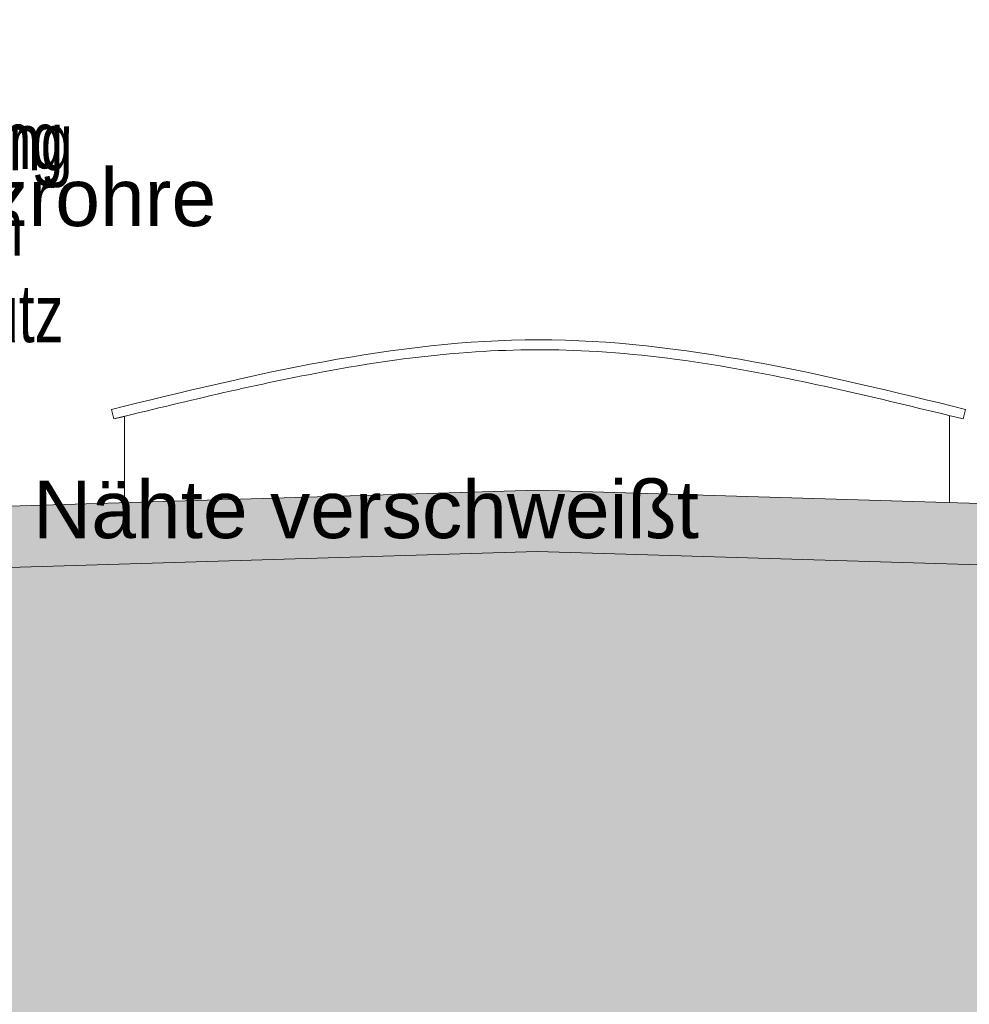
# Model space of a CAD drawing. Header units: metres. Extents: x 1169 to 1496, y -112 to 50.
# Tile 252 of 256: x 1451.65 to 1454.54, y -12.28 to -9.29. Entities that reach past the tile are written whole.
import ezdxf

# ---------------------------------------------------------------- set-up
doc = ezdxf.new("R2010")
doc.units = ezdxf.units.M
doc.linetypes.add('AUSGEZOGEN', pattern=[0])
for name, color, linetype, lineweight in [('XR$1$Text 1_100', 3, 'AUSGEZOGEN', 18), ('XR$5$Ansicht', 1, 'AUSGEZOGEN', 50), ('XR$5$Filling', 4, 'AUSGEZOGEN', 13), ('XR$5$Muster', 4, 'AUSGEZOGEN', 13)]:
    doc.layers.add(name, color=color, linetype=linetype, lineweight=lineweight)
doc.styles.add('ARIAL', font='arial.ttf')
pattern_1 = [(90, (-0.15, 0.15), (-0.075, 0.075), [0.075, -0.075]), (180, (-0.15, 0.15), (-0.075, -0.075), [0.075, -0.075])]

msp = doc.modelspace()

# ---------------------------------------------------------------- hatches: boundary and pattern name
at = {"layer": 'XR$5$Filling', "linetype": 'AUSGEZOGEN', "lineweight": 13, "transparency": 33554687}
h = msp.add_hatch(dxfattribs=at)
h.set_pattern_fill('MUSTER', color=52, scale=0.075, angle=90, style=0, pattern_type=2)
h.set_pattern_definition(pattern_1)
h.paths.add_polyline_path([(1453.2264, -10.9054), (1445.8964, -11.1253), (1445.8964, -13.3658), (1460.5564, -13.3657), (1460.5564, -11.1253)], flags=0)
h = msp.add_hatch(dxfattribs=at)
h.set_pattern_fill('MUSTER', color=52, scale=0.075, angle=90, style=0, pattern_type=2)
h.set_pattern_definition(pattern_1)
h.paths.add_polyline_path([(1453.2264, -10.9054), (1445.8964, -11.1253), (1445.8964, -13.3658), (1460.5564, -13.3657), (1460.5564, -11.1253)], flags=0)
at = {"layer": 'XR$5$Muster', "linetype": 'AUSGEZOGEN', "lineweight": 13, "transparency": 33554687}
msp.add_hatch(color=9, dxfattribs=at).paths.add_polyline_path([(1460.5919, -10.9941), (1460.592, -10.9412), (1453.2264, -10.7191), (1445.8609, -10.9412), (1445.8609, -10.9941), (1445.8964, -10.993), (1445.8964, -11.1253), (1453.2264, -10.9054), (1460.5564, -11.1253), (1460.5564, -10.993)])
at = {"layer": 'XR$5$Muster', "linetype": 'AUSGEZOGEN', "lineweight": 25, "true_color": 0x383e42, "transparency": 33554687}
msp.add_hatch(color=250, dxfattribs=at).paths.add_polyline_path([(1460.5564, -10.993), (1460.5919, -10.9941), (1460.592, -10.9412), (1453.2264, -10.7191), (1445.8609, -10.9412), (1445.8609, -10.9941), (1445.8964, -10.993), (1445.8964, -11.1253), (1453.2264, -10.9054), (1460.5564, -11.1253)])
at = {"layer": 'XR$5$Muster', "linetype": 'AUSGEZOGEN', "lineweight": 13, "true_color": 0x383e42, "transparency": 33554687}
msp.add_hatch(color=250, dxfattribs=at).paths.add_polyline_path([(1460.5919, -10.9941), (1460.592, -10.9412), (1453.2264, -10.7191), (1445.8609, -10.9412), (1445.8609, -10.9941), (1445.8964, -10.993), (1445.8964, -11.1253), (1453.2264, -10.9054), (1460.5564, -11.1253), (1460.5564, -10.993)])
at = {"layer": 'XR$5$Muster', "linetype": 'AUSGEZOGEN', "lineweight": 25, "true_color": 0x7d7a7d, "transparency": 33554687}
msp.add_hatch(color=8, dxfattribs=at).paths.add_polyline_path([(1453.2264, -10.9054), (1445.8964, -11.1253), (1445.8964, -13.3658), (1460.5564, -13.3657), (1460.5564, -11.1253)])

# ---------------------------------------------------------------- linework, layer by layer
at = {"layer": 'XR$5$Ansicht', "color": 4, "linetype": 'AUSGEZOGEN', "lineweight": 13, "transparency": 33554687}
for p, q in [((1451.9392, -10.5023), (1451.9321, -10.4731)), ((1451.9392, -10.5023), (1451.9321, -10.4731)), ((1451.9321, -10.4731), (1451.9392, -10.5023)), ((1454.5293, -10.4732), (1454.5222, -10.5024)), ((1451.9721, -10.4942), (1451.9392, -10.5023)), ((1451.9721, -10.4942), (1451.9392, -10.5023)), ((1451.9721, -10.7569), (1451.9721, -10.4942)), ((1454.4807, -10.7569), (1454.4807, -10.4942)), ((1445.8609, -10.9412), (1453.2264, -10.7191)), ((1460.592, -10.9412), (1453.2264, -10.7191)), ((1445.8964, -11.1253), (1453.2264, -10.9054)), ((1460.5564, -11.1253), (1453.2264, -10.9054))]:
    msp.add_line(p, q, dxfattribs=at)
for points, start_tangent, end_tangent in [([(1454.5293, -10.4732), (1453.2307, -10.2615), (1451.9321, -10.4731)], (-0.986973, 0.241288), (-0.986989, -0.241224)), ([(1454.5222, -10.5024), (1453.8097, -10.3457), (1453.3842, -10.2959), (1453.016, -10.2998), (1452.5711, -10.3601), (1451.9392, -10.5023)], (-0.971953, 0.237765), (-0.971682, -0.237506))]:
    msp.add_spline(points, degree=3, dxfattribs=dict(at, start_tangent=start_tangent, end_tangent=end_tangent))

# ---------------------------------------------------------------- texts
at = {"layer": 'XR$1$Text 1_100', "color": 3, "linetype": 'AUSGEZOGEN', "lineweight": 18, "transparency": 33554687, "char_height": 0.175, "attachment_point": 1, "style": 'ARIAL'}
for s, insert, width, line_spacing_factor in [('\\A1;{\\fArial|i0|b0;\\H0.175000;\\W0.714286;\\C3;WDVS Fassade}\\P{\\fArial|i0|b0;\\H0.175000;\\W0.714286;\\C3;Mineralfaserdämmung}\\P{\\fArial|i0|b0;\\H0.175000;\\W0.714286;\\C3;WLG040, d= 160mm}\\P{\\fArial|i0|b0;\\H0.175000;\\W0.714286;\\C3;zusätzl. Fassadenputz}\\P', (1450.049, -9.3032), 1.810559, 0.903614), ('\\A1;{\\fArial|i0|b0;\\H0.175000;\\W1.000000;\\C3;  10- 12 mm Fliesen oder Bodenbelag}\\P{\\fArial|i0|b0;\\H0.175000;\\W1.000000;\\C3;  45 mm Zementestrich, Überdeckung Heizrohre}\\P{\\fArial|i0|b0;\\H0.175000;\\W1.000000;\\C3;  45 mm Trägerplatte FBH + Heizrohre}\\P{\\fArial|i0|b0;\\H0.175000;\\W1.000000;\\C3;120 mm Dämmung 2-lagig, WLG 040}\\P{\\fArial|i0|b0;\\H0.175000;\\W1.000000;\\C3;    5 mm Abdichtung G200 S4 lose verlegt, Nähte verschweißt}\\P{\\fArial|i0|b0;\\H0.175000;\\W1.000000;\\C3;250 mm Bodenplatte C25/30 B 500MA}\\P{\\fArial|i0|b0;\\H0.175000;\\W1.000000;\\C3;  60 mm Sauberkeitsschicht }\\P{\\fArial|i0|b0;\\H0.175000;\\W1.000000;\\C3;250 mm Tragschicht RC 0/32 mm}\\P', (1447.0339, -9.4245), 6.792777, 1.084337), ('\\A1;{\\fArial|i0|b0;\\H0.175000;\\W0.714286;\\C3;WDVS Sockeldämmung}\\P{\\fArial|i0|b0;\\H0.175000;\\W0.714286;\\C3;Perimeterdämmung}\\P{\\fArial|i0|b0;\\H0.175000;\\W0.714286;\\C3;WLG040, d= 160mm}\\P{\\fArial|i0|b0;\\H0.175000;\\W0.714286;\\C3;zusätzl. Sockelputz}\\P', (1449.9417, -9.5717), 1.944017, 0.903614)]:
    msp.add_mtext(s, dxfattribs=dict(at, insert=insert, width=width, line_spacing_factor=line_spacing_factor))

doc.saveas('drawing.dxf')
